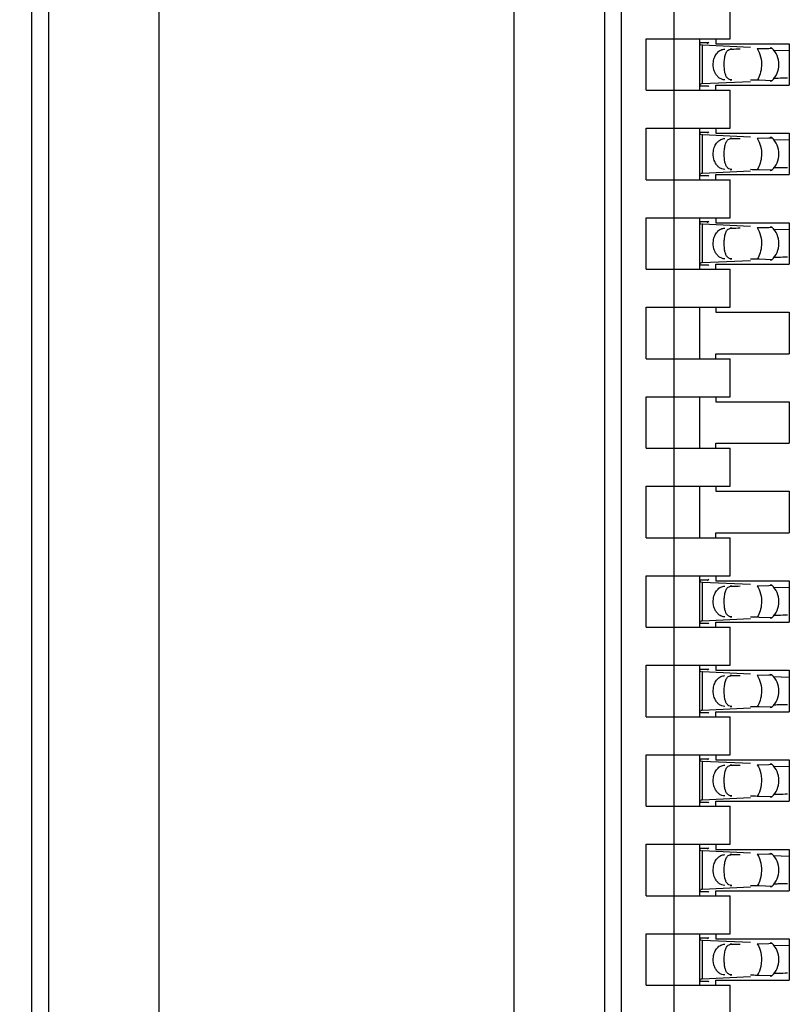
# Model space of a CAD drawing. Header units: inches. Extents: x 0 to 22, y 0 to 17.
# Tile 25 of 52: x 4.281 to 4.552, y 9.355 to 9.701. Entities that reach past the tile are written whole.
import ezdxf

# ---------------------------------------------------------------- set-up
doc = ezdxf.new("R2010")
doc.units = ezdxf.units.IN
doc.header["$LTSCALE"] = 1.21
doc.header["$MEASUREMENT"] = 0
doc.layers.get('0').update_dxf_attribs({"linetype": 'CONTINUOUS'})
doc.layers.add('DIMENSIONS', color=7, linetype='CONTINUOUS')
doc.styles.get("Standard").update_dxf_attribs({"font": 'txt', "width": 0.8})
doc.dimstyles.new('DIMSTYLE_1', dxfattribs={"dimtxt": 0.125, "dimasz": 0.18, "dimexe": 0.18, "dimexo": 0.0625, "dimgap": 0.09, "dimtad": 0, "dimtih": 1, "dimtoh": 1, "dimdec": 3, "dimzin": 4, "dimdsep": 46, "dimtxsty": 'STANDARD', "dimblk": '_FILLED', "dimblk1": '_FILLED', "dimblk2": '_FILLED', "dimcen": 0.09, "dimadec": 0, "dimazin": 0, "dimtp": 0.01, "dimtm": 0.01, "dimtfac": 1, "dimtdec": 3, "dimtofl": 0, "dimtmove": 0, "dimatfit": 3, "dimldrblk": '_FILLED', "dimfxl": 1, "dimtolj": 1, "dimtzin": 4, "dimarcsym": 0})

# ---------------------------------------------------------------- blocks, each defined once
blk = doc.blocks.new('*D4')
at = {"layer": 'DIMENSIONS', "color": 2, "linetype": 'CONTINUOUS'}
blk.add_line((4.453634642, 7.0576741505), (3.554734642, 7.0576741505), dxfattribs=at)
at = {"layer": 'DIMENSIONS', "color": 2, "linetype": 'CONTINUOUS', "insert": (3.492234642, 7.1201741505), "char_height": 0.125, "width": 1.525, "attachment_point": 3, "line_spacing_factor": 0.9}
blk.add_mtext('-4.822{\\Ftxt.shx;\\W1.000000;\\H0.125000; }[122.48]', dxfattribs=at)
blk = doc.blocks.new('_FILLED')
at = {"color": 0, "linetype": 'BYBLOCK'}
blk.add_solid([(0, 0), (-1, 0.1736111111), (-1, -0.1736111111)], dxfattribs=at)
blk = doc.blocks.new('*D5')
at = {"layer": 'DIMENSIONS', "color": 2, "linetype": 'CONTINUOUS'}
for p, q in [((4.0577810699, 6.9362306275), (3.9375, 6.75)), ((4.441734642, 6.9362306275), (4.0577810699, 6.9362306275)), ((3.9375, 6.75), (3.554734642, 6.75))]:
    blk.add_line(p, q, dxfattribs=at)
at = {"layer": 'DIMENSIONS', "color": 2, "linetype": 'CONTINUOUS', "insert": (3.492234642, 6.8125), "char_height": 0.125, "width": 1.525, "attachment_point": 3, "line_spacing_factor": 0.9}
blk.add_mtext('-4.943{\\Ftxt.shx;\\W1.000000;\\H0.125000; }[125.56]', dxfattribs=at)

msp = doc.modelspace()

# ---------------------------------------------------------------- linework, layer by layer
at = {"color": 7, "linetype": 'CONTINUOUS'}
for p, q in [((4.3300220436, 7.8665553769), (4.3300220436, 11.070792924)), ((4.4550220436, 7.8665953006), (4.4550220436, 11.0707530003)), ((4.2911810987, 8.1738788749), (4.2911810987, 11.0085245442)), ((4.4869732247, 8.1738788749), (4.4869732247, 11.0085245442)), ((4.2852755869, 8.2919891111), (4.2852755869, 10.890414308)), ((4.4928787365, 8.2919891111), (4.4928787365, 10.8293906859)), ((4.5113826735, 8.3562762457), (4.5113826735, 10.8261271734)), ((4.5310677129, 9.6947450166), (4.5310677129, 9.7081308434)), ((4.5015401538, 9.6766347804), (4.5015401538, 9.6947450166)), ((4.5015401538, 9.6947450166), (4.5310677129, 9.6947450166)), ((4.5204377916, 9.6766347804), (4.5204377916, 9.6947450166)), ((4.5261070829, 9.6947450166), (4.5261070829, 9.6929733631)), ((4.523383, 9.6932516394), (4.5204377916, 9.6932516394)), ((4.5204377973, 9.6932430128), (4.5204387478, 9.6933138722)), ((4.5204526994, 9.6930059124), (4.5204377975, 9.6932417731)), ((4.5214046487, 9.6924307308), (4.5209895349, 9.692453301)), ((4.5382877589, 9.6916481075), (4.521404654, 9.6924325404)), ((4.5231670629, 9.6929987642), (4.523383, 9.6932516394)), ((4.5261070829, 9.6929733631), (4.5519338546, 9.6929733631)), ((4.540623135, 9.6912548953), (4.5447165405, 9.6913469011)), ((4.5447165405, 9.6913469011), (4.545776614, 9.6914151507)), ((4.5457883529, 9.6914262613), (4.5451576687, 9.6914794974)), ((4.551923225, 9.6905033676), (4.5462588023, 9.6906437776)), ((4.5519338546, 9.6929733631), (4.5519338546, 9.678406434)), ((4.5413699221, 9.6801124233), (4.540623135, 9.6801249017)), ((4.5457883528, 9.6799535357), (4.5413699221, 9.6801124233)), ((4.5015401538, 9.6766347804), (4.5310677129, 9.6766347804)), ((4.5204377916, 9.6781281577), (4.523383, 9.6781281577)), ((4.5204377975, 9.6781380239), (4.5206828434, 9.6788460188)), ((4.5204387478, 9.6780659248), (4.5204377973, 9.6781367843)), ((4.5208249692, 9.6789152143), (4.521182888, 9.6789377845)), ((4.521404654, 9.6789472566), (4.538287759, 9.6797316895)), ((4.5261070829, 9.6766347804), (4.5261070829, 9.678406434)), ((4.5261070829, 9.678406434), (4.5519338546, 9.678406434)), ((4.5310677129, 9.6632489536), (4.5310677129, 9.6766347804)), ((4.5451576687, 9.6799002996), (4.5457883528, 9.6799535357)), ((4.5015401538, 9.6451387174), (4.5015401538, 9.6632489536)), ((4.5015401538, 9.6632489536), (4.5310677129, 9.6632489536)), ((4.5204377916, 9.6451387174), (4.5204377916, 9.6632489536)), ((4.5261070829, 9.6632489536), (4.5261070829, 9.6614773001)), ((4.523383, 9.6617555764), (4.5204377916, 9.6617555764)), ((4.5204377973, 9.6617469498), (4.5204387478, 9.6618178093)), ((4.5204526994, 9.6615098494), (4.5204377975, 9.6617457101)), ((4.5214046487, 9.6609346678), (4.5209895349, 9.660957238)), ((4.5382877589, 9.6601520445), (4.521404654, 9.6609364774)), ((4.5231670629, 9.6615027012), (4.523383, 9.6617555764)), ((4.5261070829, 9.6614773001), (4.5519338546, 9.6614773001)), ((4.540623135, 9.6597588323), (4.5447165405, 9.6598508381)), ((4.5447165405, 9.6598508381), (4.545776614, 9.6599190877)), ((4.5457883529, 9.6599301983), (4.5451576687, 9.6599834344)), ((4.5519338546, 9.6614773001), (4.5519338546, 9.646910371)), ((4.551923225, 9.6590073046), (4.5462588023, 9.6591477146)), ((4.5204377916, 9.6466320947), (4.523383, 9.6466320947)), ((4.5204377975, 9.6466419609), (4.5206828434, 9.6473499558)), ((4.5204387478, 9.6465698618), (4.5204377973, 9.6466407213)), ((4.5208249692, 9.6474191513), (4.521182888, 9.6474417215)), ((4.521404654, 9.6474511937), (4.538287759, 9.6482356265)), ((4.5261070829, 9.6451387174), (4.5261070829, 9.646910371)), ((4.5261070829, 9.646910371), (4.5519338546, 9.646910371)), ((4.5413699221, 9.6486163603), (4.540623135, 9.6486288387)), ((4.5457883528, 9.6484574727), (4.5413699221, 9.6486163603)), ((4.5451576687, 9.6484042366), (4.5457883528, 9.6484574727)), ((4.5015401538, 9.6451387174), (4.5310677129, 9.6451387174)), ((4.5310677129, 9.6317528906), (4.5310677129, 9.6451387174)), ((4.5015401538, 9.6136426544), (4.5015401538, 9.6317528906)), ((4.5015401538, 9.6317528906), (4.5310677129, 9.6317528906)), ((4.5204377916, 9.6136426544), (4.5204377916, 9.6317528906)), ((4.5261070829, 9.6317528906), (4.5261070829, 9.6299812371)), ((4.523383, 9.6302595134), (4.5204377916, 9.6302595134)), ((4.5204377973, 9.6302508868), (4.5204387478, 9.6303217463)), ((4.5204526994, 9.6300137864), (4.5204377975, 9.6302496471)), ((4.5214046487, 9.6294386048), (4.5209895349, 9.629461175)), ((4.5382877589, 9.6286559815), (4.521404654, 9.6294404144)), ((4.5231670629, 9.6300066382), (4.523383, 9.6302595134)), ((4.5261070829, 9.6299812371), (4.5519338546, 9.6299812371)), ((4.540623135, 9.6282627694), (4.5447165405, 9.6283547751)), ((4.5447165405, 9.6283547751), (4.545776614, 9.6284230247)), ((4.5457883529, 9.6284341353), (4.5451576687, 9.6284873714)), ((4.5519338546, 9.6299812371), (4.5519338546, 9.615414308)), ((4.551923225, 9.6275112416), (4.5462588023, 9.6276516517)), ((4.5204377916, 9.6151360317), (4.523383, 9.6151360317)), ((4.5204377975, 9.6151458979), (4.5206828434, 9.6158538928)), ((4.5204387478, 9.6150737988), (4.5204377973, 9.6151446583)), ((4.5208249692, 9.6159230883), (4.521182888, 9.6159456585)), ((4.521404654, 9.6159551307), (4.538287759, 9.6167395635)), ((4.5261070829, 9.6136426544), (4.5261070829, 9.615414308)), ((4.5261070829, 9.615414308), (4.5519338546, 9.615414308)), ((4.5413699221, 9.6171202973), (4.540623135, 9.6171327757)), ((4.5457883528, 9.6169614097), (4.5413699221, 9.6171202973)), ((4.5451576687, 9.6169081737), (4.5457883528, 9.6169614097)), ((4.5015401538, 9.6136426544), (4.5310677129, 9.6136426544)), ((4.5310677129, 9.6002568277), (4.5310677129, 9.6136426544)), ((4.5015401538, 9.5821465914), (4.5015401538, 9.6002568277)), ((4.5015401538, 9.6002568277), (4.5310677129, 9.6002568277)), ((4.5204377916, 9.5821465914), (4.5204377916, 9.6002568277)), ((4.5261070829, 9.6002568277), (4.5261070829, 9.5984851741)), ((4.5261070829, 9.5984851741), (4.5519338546, 9.5984851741)), ((4.5519338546, 9.5984851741), (4.5519338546, 9.583918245)), ((4.5261070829, 9.5821465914), (4.5261070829, 9.583918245)), ((4.5261070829, 9.583918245), (4.5519338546, 9.583918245)), ((4.5015401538, 9.5821465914), (4.5310677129, 9.5821465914)), ((4.5310677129, 9.5687607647), (4.5310677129, 9.5821465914)), ((4.5015401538, 9.5506505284), (4.5015401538, 9.5687607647)), ((4.5015401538, 9.5687607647), (4.5310677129, 9.5687607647)), ((4.5204377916, 9.5506505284), (4.5204377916, 9.5687607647)), ((4.5261070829, 9.5687607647), (4.5261070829, 9.5669891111)), ((4.5261070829, 9.5669891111), (4.5519338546, 9.5669891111)), ((4.5519338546, 9.5669891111), (4.5519338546, 9.552422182)), ((4.5261070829, 9.5506505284), (4.5261070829, 9.552422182)), ((4.5261070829, 9.552422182), (4.5519338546, 9.552422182)), ((4.5015401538, 9.5506505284), (4.5310677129, 9.5506505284)), ((4.5310677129, 9.5372647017), (4.5310677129, 9.5506505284)), ((4.5015401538, 9.5191544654), (4.5015401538, 9.5372647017)), ((4.5015401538, 9.5372647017), (4.5310677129, 9.5372647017)), ((4.5204377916, 9.5191544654), (4.5204377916, 9.5372647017)), ((4.5261070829, 9.5372647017), (4.5261070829, 9.5354930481)), ((4.5261070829, 9.5354930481), (4.5519338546, 9.5354930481)), ((4.5519338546, 9.5354930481), (4.5519338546, 9.520926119)), ((4.5261070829, 9.5191544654), (4.5261070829, 9.520926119)), ((4.5261070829, 9.520926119), (4.5519338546, 9.520926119)), ((4.5015401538, 9.5191544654), (4.5310677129, 9.5191544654)), ((4.5310677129, 9.5057686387), (4.5310677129, 9.5191544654)), ((4.5015401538, 9.4876584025), (4.5015401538, 9.5057686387)), ((4.5015401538, 9.5057686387), (4.5310677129, 9.5057686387)), ((4.5204377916, 9.4876584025), (4.5204377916, 9.5057686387)), ((4.523383, 9.5042752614), (4.5204377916, 9.5042752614)), ((4.5204377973, 9.5042666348), (4.5204387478, 9.5043374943)), ((4.5204526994, 9.5040295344), (4.5204377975, 9.5042653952)), ((4.5214046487, 9.5034543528), (4.5209895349, 9.503476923)), ((4.5382877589, 9.5026717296), (4.521404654, 9.5034561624)), ((4.5231670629, 9.5040223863), (4.523383, 9.5042752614)), ((4.5261070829, 9.5057686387), (4.5261070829, 9.5039969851)), ((4.5261070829, 9.5039969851), (4.5519338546, 9.5039969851)), ((4.5519338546, 9.5039969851), (4.5519338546, 9.489430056)), ((4.540623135, 9.5022785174), (4.5447165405, 9.5023705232)), ((4.5447165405, 9.5023705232), (4.545776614, 9.5024387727)), ((4.5457883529, 9.5024498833), (4.5451576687, 9.5025031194)), ((4.551923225, 9.5015269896), (4.5462588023, 9.5016673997)), ((4.5204377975, 9.489161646), (4.5206828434, 9.4898696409)), ((4.5208249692, 9.4899388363), (4.521182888, 9.4899614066)), ((4.521404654, 9.4899708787), (4.538287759, 9.4907553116)), ((4.5413699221, 9.4911360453), (4.540623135, 9.4911485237)), ((4.5457883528, 9.4909771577), (4.5413699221, 9.4911360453)), ((4.5451576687, 9.4909239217), (4.5457883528, 9.4909771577)), ((4.5015401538, 9.4876584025), (4.5310677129, 9.4876584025)), ((4.5204377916, 9.4891517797), (4.523383, 9.4891517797)), ((4.5204387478, 9.4890895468), (4.5204377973, 9.4891604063)), ((4.5261070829, 9.489430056), (4.5519338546, 9.489430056)), ((4.5261070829, 9.4876584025), (4.5261070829, 9.489430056)), ((4.5310677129, 9.4742725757), (4.5310677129, 9.4876584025)), ((4.5015401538, 9.4742725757), (4.5310677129, 9.4742725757)), ((4.5015401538, 9.4561623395), (4.5015401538, 9.4742725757)), ((4.5204377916, 9.4561623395), (4.5204377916, 9.4742725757)), ((4.523383, 9.4727791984), (4.5204377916, 9.4727791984)), ((4.5204377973, 9.4727705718), (4.5204387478, 9.4728414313)), ((4.5204526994, 9.4725334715), (4.5204377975, 9.4727693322)), ((4.5231670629, 9.4725263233), (4.523383, 9.4727791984)), ((4.5261070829, 9.4742725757), (4.5261070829, 9.4725009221)), ((4.5261070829, 9.4725009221), (4.5519338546, 9.4725009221)), ((4.5519338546, 9.4725009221), (4.5519338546, 9.457933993)), ((4.5214046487, 9.4719582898), (4.5209895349, 9.47198086)), ((4.538287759, 9.4711756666), (4.521404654, 9.4719600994)), ((4.540623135, 9.4707824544), (4.5447165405, 9.4708744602)), ((4.5447165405, 9.4708744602), (4.545776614, 9.4709427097)), ((4.5457883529, 9.4709538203), (4.5451576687, 9.4710070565)), ((4.551923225, 9.4700309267), (4.5462588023, 9.4701713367)), ((4.5204377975, 9.457665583), (4.5206828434, 9.4583735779)), ((4.5208249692, 9.4584427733), (4.521182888, 9.4584653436)), ((4.521404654, 9.4584748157), (4.538287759, 9.4592592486)), ((4.5413699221, 9.4596399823), (4.540623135, 9.4596524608)), ((4.5457883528, 9.4594810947), (4.5413699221, 9.4596399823)), ((4.5451576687, 9.4594278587), (4.5457883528, 9.4594810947)), ((4.5015401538, 9.4561623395), (4.5310677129, 9.4561623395)), ((4.5204377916, 9.4576557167), (4.523383, 9.4576557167)), ((4.5204387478, 9.4575934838), (4.5204377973, 9.4576643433)), ((4.5261070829, 9.457933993), (4.5519338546, 9.457933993)), ((4.5261070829, 9.4561623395), (4.5261070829, 9.457933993)), ((4.5310677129, 9.4427765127), (4.5310677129, 9.4561623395)), ((4.5015401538, 9.4427765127), (4.5310677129, 9.4427765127)), ((4.5015401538, 9.4246662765), (4.5015401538, 9.4427765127)), ((4.5204377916, 9.4246662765), (4.5204377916, 9.4427765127)), ((4.523383, 9.4412831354), (4.5204377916, 9.4412831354)), ((4.5204377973, 9.4412745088), (4.5204387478, 9.4413453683)), ((4.5204526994, 9.4410374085), (4.5204377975, 9.4412732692)), ((4.5231670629, 9.4410302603), (4.523383, 9.4412831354)), ((4.5261070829, 9.4427765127), (4.5261070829, 9.4410048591)), ((4.5261070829, 9.4410048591), (4.5519338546, 9.4410048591)), ((4.5519338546, 9.4410048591), (4.5519338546, 9.42643793)), ((4.5214046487, 9.4404622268), (4.5209895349, 9.4404847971)), ((4.5382877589, 9.4396796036), (4.521404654, 9.4404640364)), ((4.540623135, 9.4392863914), (4.5447165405, 9.4393783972)), ((4.5447165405, 9.4393783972), (4.545776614, 9.4394466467)), ((4.5457883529, 9.4394577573), (4.5451576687, 9.4395109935)), ((4.551923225, 9.4385348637), (4.5462588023, 9.4386752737)), ((4.521404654, 9.4269787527), (4.5382877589, 9.4277631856)), ((4.5413699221, 9.4281439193), (4.540623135, 9.4281563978)), ((4.5457883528, 9.4279850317), (4.5413699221, 9.4281439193)), ((4.5451576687, 9.4279317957), (4.5457883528, 9.4279850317)), ((4.5015401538, 9.4246662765), (4.5310677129, 9.4246662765)), ((4.5204377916, 9.4261596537), (4.523383, 9.4261596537)), ((4.5204377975, 9.42616952), (4.5206828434, 9.4268775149)), ((4.5204387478, 9.4260974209), (4.5204377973, 9.4261682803)), ((4.5208249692, 9.4269467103), (4.521182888, 9.4269692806)), ((4.5261070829, 9.42643793), (4.5519338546, 9.42643793)), ((4.5261070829, 9.4246662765), (4.5261070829, 9.42643793)), ((4.5310677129, 9.4112804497), (4.5310677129, 9.4246662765)), ((4.5015401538, 9.4112804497), (4.5310677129, 9.4112804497)), ((4.5015401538, 9.3931702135), (4.5015401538, 9.4112804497)), ((4.5204377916, 9.3931702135), (4.5204377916, 9.4112804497)), ((4.523383, 9.4097870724), (4.5204377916, 9.4097870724)), ((4.5204377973, 9.4097784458), (4.5204387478, 9.4098493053)), ((4.5204526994, 9.4095413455), (4.5204377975, 9.4097772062)), ((4.5231670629, 9.4095341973), (4.523383, 9.4097870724)), ((4.5261070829, 9.4112804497), (4.5261070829, 9.4095087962)), ((4.5214046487, 9.4089661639), (4.5209895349, 9.4089887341)), ((4.5382877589, 9.4081835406), (4.521404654, 9.4089679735)), ((4.5261070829, 9.4095087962), (4.5519338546, 9.4095087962)), ((4.540623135, 9.4077903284), (4.5447165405, 9.4078823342)), ((4.5447165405, 9.4078823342), (4.545776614, 9.4079505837)), ((4.5457883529, 9.4079616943), (4.5451576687, 9.4080149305)), ((4.551923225, 9.4070388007), (4.5462588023, 9.4071792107)), ((4.5519338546, 9.4095087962), (4.5519338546, 9.394941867)), ((4.521404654, 9.3954826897), (4.5382877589, 9.3962671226)), ((4.5413699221, 9.3966478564), (4.540623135, 9.3966603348)), ((4.5457883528, 9.3964889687), (4.5413699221, 9.3966478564)), ((4.5451576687, 9.3964357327), (4.5457883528, 9.3964889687)), ((4.5015401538, 9.3931702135), (4.5310677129, 9.3931702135)), ((4.5204377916, 9.3946635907), (4.523383, 9.3946635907)), ((4.5204377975, 9.394673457), (4.5206828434, 9.3953814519)), ((4.5204387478, 9.3946013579), (4.5204377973, 9.3946722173)), ((4.5208249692, 9.3954506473), (4.521182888, 9.3954732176)), ((4.5261070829, 9.394941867), (4.5519338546, 9.394941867)), ((4.5261070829, 9.3931702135), (4.5261070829, 9.394941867)), ((4.5310677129, 9.3797843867), (4.5310677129, 9.3931702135)), ((4.5015401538, 9.3797843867), (4.5310677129, 9.3797843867)), ((4.5015401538, 9.3616741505), (4.5015401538, 9.3797843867)), ((4.5204377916, 9.3616741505), (4.5204377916, 9.3797843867)), ((4.5261070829, 9.3797843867), (4.5261070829, 9.3780127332)), ((4.523383, 9.3782910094), (4.5204377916, 9.3782910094)), ((4.5204377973, 9.3782823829), (4.5204387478, 9.3783532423)), ((4.5204526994, 9.3780452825), (4.5204377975, 9.3782811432)), ((4.5214046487, 9.3774701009), (4.5209895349, 9.3774926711)), ((4.5382877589, 9.3766874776), (4.521404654, 9.3774719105)), ((4.5231670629, 9.3780381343), (4.523383, 9.3782910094)), ((4.5261070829, 9.3780127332), (4.5519338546, 9.3780127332)), ((4.540623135, 9.3762942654), (4.5447165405, 9.3763862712)), ((4.5447165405, 9.3763862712), (4.545776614, 9.3764545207)), ((4.5457883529, 9.3764656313), (4.5451576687, 9.3765188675)), ((4.551923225, 9.3755427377), (4.5462588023, 9.3756831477)), ((4.5519338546, 9.3780127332), (4.5519338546, 9.363445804)), ((4.521404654, 9.3639866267), (4.5382877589, 9.3647710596)), ((4.5413699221, 9.3651517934), (4.540623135, 9.3651642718)), ((4.5457883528, 9.3649929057), (4.5413699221, 9.3651517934)), ((4.5451576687, 9.3649396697), (4.5457883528, 9.3649929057)), ((4.5015401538, 9.3616741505), (4.5310677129, 9.3616741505)), ((4.5204377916, 9.3631675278), (4.523383, 9.3631675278)), ((4.5204377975, 9.363177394), (4.5206828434, 9.3638853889)), ((4.5204387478, 9.3631052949), (4.5204377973, 9.3631761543)), ((4.5208249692, 9.3639545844), (4.521182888, 9.3639771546)), ((4.5261070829, 9.363445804), (4.5519338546, 9.363445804)), ((4.5261070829, 9.3616741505), (4.5261070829, 9.363445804)), ((4.5310677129, 9.3482883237), (4.5310677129, 9.3616741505))]:
    msp.add_line(p, q, dxfattribs=at)
at = {"color": 9, "linetype": 'CONTINUOUS'}
for p, q in [((4.521404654, 9.6789472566), (4.521404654, 9.6924325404)), ((4.5316474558, 9.6911032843), (4.5310677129, 9.6911032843)), ((4.5310677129, 9.6802765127), (4.5316474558, 9.6802765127)), ((4.521404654, 9.6474511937), (4.521404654, 9.6609364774)), ((4.5316474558, 9.6596072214), (4.5310677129, 9.6596072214)), ((4.5310677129, 9.6487804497), (4.5316474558, 9.6487804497)), ((4.521404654, 9.6159551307), (4.521404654, 9.6294404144)), ((4.5316474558, 9.6281111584), (4.5310677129, 9.6281111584)), ((4.5310677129, 9.6172843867), (4.5316474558, 9.6172843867)), ((4.521404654, 9.4899708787), (4.521404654, 9.5034561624)), ((4.5316474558, 9.5021269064), (4.5310677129, 9.5021269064)), ((4.5310677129, 9.4913001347), (4.5316474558, 9.4913001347)), ((4.521404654, 9.4584748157), (4.521404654, 9.4719600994)), ((4.5316474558, 9.4706308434), (4.5310677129, 9.4706308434)), ((4.5310677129, 9.4598040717), (4.5316474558, 9.4598040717)), ((4.521404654, 9.4269787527), (4.521404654, 9.4404640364)), ((4.5316474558, 9.4391347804), (4.5310677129, 9.4391347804)), ((4.5310677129, 9.4283080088), (4.5316474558, 9.4283080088)), ((4.521404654, 9.3954826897), (4.521404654, 9.4089679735)), ((4.5316474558, 9.4076387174), (4.5310677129, 9.4076387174)), ((4.5310677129, 9.3968119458), (4.5316474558, 9.3968119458)), ((4.521404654, 9.3639866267), (4.521404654, 9.3774719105)), ((4.5316474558, 9.3761426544), (4.5310677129, 9.3761426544)), ((4.5310677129, 9.3653158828), (4.5316474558, 9.3653158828))]:
    msp.add_line(p, q, dxfattribs=at)
at = {"color": 7, "linetype": 'CONTINUOUS'}
for centre, radius, start, end in [((4.5403944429, 9.6856898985), 0.0078740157, 313.2376953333, 46.7623047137), ((4.5541723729, 9.4430283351), 0.2378393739, 91.4738626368, 91.9067402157), ((4.5618518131, 9.1529410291), 0.5280282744, 91.1421004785, 91.497255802), ((4.5229607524, 9.6461697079), 0.0328162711, 92.7179069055, 93.1055942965), ((4.5403944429, 9.6541938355), 0.0078740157, 313.2376953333, 46.7623047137), ((4.5541723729, 9.4115322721), 0.2378393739, 91.4738626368, 91.9067402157), ((4.5618518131, 9.1214449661), 0.5280282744, 91.1421004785, 91.497255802), ((4.5229607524, 9.6146736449), 0.0328162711, 92.7179069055, 93.1055942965), ((4.5403944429, 9.6226977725), 0.0078740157, 313.2376953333, 46.7623047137), ((4.5541723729, 9.3800362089), 0.2378393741, 91.4738626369, 91.9067402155), ((4.5618518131, 9.0899489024), 0.5280282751, 91.1421004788, 91.4972558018), ((4.5229607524, 9.5831775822), 0.0328162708, 92.7179069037, 93.1055942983), ((4.5403944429, 9.4967135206), 0.0078740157, 313.2376953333, 46.7623047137), ((4.5229607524, 9.4571933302), 0.0328162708, 92.7179069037, 93.1055942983), ((4.5541723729, 9.2540519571), 0.2378393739, 91.4738626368, 91.9067402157), ((4.5618518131, 8.9639646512), 0.5280282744, 91.1421004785, 91.497255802), ((4.5403944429, 9.4652174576), 0.0078740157, 313.2376953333, 46.7623047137), ((4.5229607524, 9.4256972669), 0.0328162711, 92.7179069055, 93.1055942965), ((4.5541723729, 9.2225558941), 0.2378393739, 91.4738626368, 91.9067402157), ((4.5618518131, 8.9324685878), 0.5280282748, 91.1421004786, 91.4972558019), ((4.5403944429, 9.4337213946), 0.0078740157, 313.2376953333, 46.7623047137), ((4.5543366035, 9.1853848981), 0.2435166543, 91.47814761, 91.8818145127), ((4.5618518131, 8.9009725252), 0.5280282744, 91.1421004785, 91.497255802), ((4.5229607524, 9.3942012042), 0.0328162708, 92.7179069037, 93.1055942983), ((4.5403944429, 9.4022253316), 0.0078740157, 313.2376953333, 46.7623047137), ((4.5543366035, 9.1538888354), 0.2435166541, 91.4781476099, 91.881814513), ((4.5618518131, 8.8694764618), 0.5280282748, 91.1421004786, 91.4972558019), ((4.5229607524, 9.3627051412), 0.0328162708, 92.7179069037, 93.1055942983), ((4.5403944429, 9.3707292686), 0.0078740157, 313.2376953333, 46.7623047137), ((4.5543366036, 9.1223927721), 0.2435166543, 91.4781476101, 91.8818145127), ((4.5618518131, 8.8379803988), 0.5280282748, 91.1421004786, 91.4972558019), ((4.5229607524, 9.3312090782), 0.0328162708, 92.7179069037, 93.1055942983)]:
    msp.add_arc(centre, radius, start, end, dxfattribs=at)
for centre, major_axis, ratio, start_param, end_param in [((4.5222451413, 9.7042728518), (0, 0.0118110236), 0.2679491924, -2.7738167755, -2.7145116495), ((4.2039877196, 9.6856898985), (0.4711895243, 0.0078735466), 0.0001824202, -0.8018391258, -0.7929241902), ((4.2039877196, 9.6856898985), (0.4711895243, -0.0078735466), 0.0001824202, 0.7749796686, 0.7820906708), ((4.5222451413, 9.6671069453), (-0, 0.0118110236), 0.2679491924, -0.4270814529, -0.3677758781), ((4.5222451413, 9.6727767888), (0, 0.0118110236), 0.2679491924, -2.7738167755, -2.7145116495), ((4.2039877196, 9.6541938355), (0.4711895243, 0.0078735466), 0.0001824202, -0.8018391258, -0.7929241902), ((4.5222451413, 9.6356108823), (0, 0.0118110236), 0.2679491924, -0.4270814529, -0.3677758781), ((4.2039877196, 9.6541938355), (0.4711895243, -0.0078735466), 0.0001824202, 0.7749796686, 0.7820906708), ((4.5222451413, 9.6412807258), (0, 0.0118110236), 0.2679491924, -2.7738167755, -2.7145116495), ((4.2039877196, 9.6226977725), (0.4711895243, 0.0078735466), 0.0001824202, -0.8018391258, -0.7929241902), ((4.5222451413, 9.6041148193), (-0, 0.0118110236), 0.2679491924, -0.4270814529, -0.3677758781), ((4.2039877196, 9.6226977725), (0.4711895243, -0.0078735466), 0.0001824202, 0.7749796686, 0.7820906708), ((4.5222451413, 9.5152964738), (-0, 0.0118110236), 0.2679491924, -2.7738167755, -2.7145116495), ((4.2039877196, 9.4967135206), (0.4711895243, 0.0078735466), 0.0001824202, -0.8018391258, -0.7929241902), ((4.2039877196, 9.4967135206), (0.4711895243, -0.0078735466), 0.0001824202, 0.7749796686, 0.7820906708), ((4.5222451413, 9.4781305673), (-0, 0.0118110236), 0.2679491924, -0.4270814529, -0.3677758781), ((4.5222451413, 9.4838004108), (-0, 0.0118110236), 0.2679491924, -2.7738167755, -2.7145116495), ((4.2039877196, 9.4652174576), (0.4711895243, 0.0078735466), 0.0001824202, -0.8018391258, -0.7929241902), ((4.2039877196, 9.4652174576), (0.4711895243, -0.0078735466), 0.0001824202, 0.7749796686, 0.7820906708), ((4.5222451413, 9.4466345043), (-0, 0.0118110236), 0.2679491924, -0.4270814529, -0.3677758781), ((4.5222451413, 9.4523043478), (0, 0.0118110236), 0.2679491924, -2.7738167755, -2.7145116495), ((4.2039877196, 9.4337213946), (0.4711895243, 0.0078735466), 0.0001824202, -0.8018391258, -0.7929241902), ((4.2039877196, 9.4337213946), (0.4711895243, -0.0078735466), 0.0001824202, 0.7749796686, 0.7820906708), ((4.5222451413, 9.4151384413), (-0, 0.0118110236), 0.2679491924, -0.4270814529, -0.3677758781), ((4.5222451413, 9.4208082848), (-0, 0.0118110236), 0.2679491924, -2.7738167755, -2.7145116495), ((4.2039877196, 9.4022253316), (0.4711895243, 0.0078735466), 0.0001824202, -0.8018391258, -0.7929241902), ((4.2039877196, 9.4022253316), (0.4711895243, -0.0078735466), 0.0001824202, 0.7749796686, 0.7820906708), ((4.5222451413, 9.3836423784), (-0, 0.0118110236), 0.2679491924, -0.4270814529, -0.3677758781), ((4.5222451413, 9.3893122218), (-0, 0.0118110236), 0.2679491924, -2.7738167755, -2.7145116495), ((4.2039877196, 9.3707292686), (0.4711895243, 0.0078735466), 0.0001824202, -0.8018391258, -0.7929241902), ((4.2039877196, 9.3707292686), (0.4711895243, -0.0078735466), 0.0001824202, 0.7749796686, 0.7820906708), ((4.5222451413, 9.3521463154), (0, 0.0118110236), 0.2679491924, -0.4270814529, -0.3677758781)]:
    msp.add_ellipse(centre, major_axis=major_axis, ratio=ratio, start_param=start_param, end_param=end_param, dxfattribs=at)
for points, knots in [([(4.520824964, 9.6924627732), (4.5207748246, 9.6924783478), (4.5206781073, 9.6925250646), (4.52051679, 9.6926974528), (4.5204696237, 9.6928805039), (4.5204526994, 9.6930059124)], [0, 0, 0, 0, 0.2267990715, 0.4533532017, 1, 1, 1, 1]), ([(4.5252122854, 9.6866220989), (4.5252918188, 9.687223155), (4.5255965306, 9.688371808), (4.526486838, 9.6898338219), (4.5277237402, 9.6908372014), (4.5287209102, 9.6910953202), (4.5291974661, 9.6911032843)], [0, 0, 0, 0, 0.28045492, 0.5418465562, 0.779528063, 1, 1, 1, 1]), ([(4.5290394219, 9.6867018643), (4.5290742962, 9.6872893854), (4.5291663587, 9.6881321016), (4.5294245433, 9.6891737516), (4.5296715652, 9.6898183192), (4.5299972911, 9.6903576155), (4.5304319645, 9.6907784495), (4.5309982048, 9.6910454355), (4.5314235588, 9.6910995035), (4.5316474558, 9.6911032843)], [0, 0, 0, 0, 0.3111597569, 0.4460927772, 0.566488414, 0.6748242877, 0.776716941, 0.8816123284, 1, 1, 1, 1]), ([(4.5256913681, 9.6830031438), (4.5255722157, 9.6832784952), (4.5251690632, 9.6844377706), (4.5250909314, 9.6857049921), (4.5252122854, 9.6866220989)], [0, 0, 0, 0, 0.2448939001, 1, 1, 1, 1]), ([(4.5292275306, 9.6830754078), (4.5291198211, 9.6836499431), (4.5289981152, 9.6848604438), (4.5290022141, 9.6860750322), (4.5290394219, 9.6867018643)], [0, 0, 0, 0, 0.4821064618, 1, 1, 1, 1]), ([(4.5291974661, 9.6802765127), (4.5288410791, 9.6802824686), (4.5281081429, 9.6804246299), (4.5271135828, 9.6809975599), (4.5262739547, 9.6818788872), (4.5258618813, 9.682609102), (4.5256913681, 9.6830031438)], [0, 0, 0, 0, 0.2285254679, 0.4679518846, 0.7247253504, 1, 1, 1, 1]), ([(4.5316474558, 9.6802765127), (4.5313147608, 9.6802821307), (4.5308188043, 9.6803764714), (4.5302878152, 9.6807308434), (4.5299745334, 9.6810694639), (4.5297211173, 9.681479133), (4.5294346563, 9.682141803), (4.5292995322, 9.6826913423), (4.5292275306, 9.6830754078)], [0, 0, 0, 0, 0.246021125, 0.3565709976, 0.4674902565, 0.584442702, 0.7110848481, 1, 1, 1, 1]), ([(4.520824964, 9.6609667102), (4.5207748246, 9.6609822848), (4.5206781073, 9.6610290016), (4.52051679, 9.6612013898), (4.5204696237, 9.6613844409), (4.5204526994, 9.6615098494)], [0, 0, 0, 0, 0.2267990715, 0.4533532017, 1, 1, 1, 1]), ([(4.5252122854, 9.6551260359), (4.5252918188, 9.655727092), (4.5255965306, 9.656875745), (4.526486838, 9.658337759), (4.5277237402, 9.6593411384), (4.5287209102, 9.6595992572), (4.5291974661, 9.6596072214)], [0, 0, 0, 0, 0.28045492, 0.5418465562, 0.779528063, 1, 1, 1, 1]), ([(4.5290394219, 9.6552058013), (4.5290742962, 9.6557933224), (4.5291663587, 9.6566360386), (4.5294245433, 9.6576776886), (4.5296715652, 9.6583222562), (4.5299972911, 9.6588615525), (4.5304319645, 9.6592823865), (4.5309982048, 9.6595493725), (4.5314235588, 9.6596034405), (4.5316474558, 9.6596072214)], [0, 0, 0, 0, 0.3111597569, 0.4460927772, 0.566488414, 0.6748242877, 0.776716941, 0.8816123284, 1, 1, 1, 1]), ([(4.5256913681, 9.6515070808), (4.5255722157, 9.6517824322), (4.5251690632, 9.6529417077), (4.5250909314, 9.6542089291), (4.5252122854, 9.6551260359)], [0, 0, 0, 0, 0.2448939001, 1, 1, 1, 1]), ([(4.5292275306, 9.6515793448), (4.5291198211, 9.6521538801), (4.5289981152, 9.6533643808), (4.5290022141, 9.6545789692), (4.5290394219, 9.6552058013)], [0, 0, 0, 0, 0.4821064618, 1, 1, 1, 1]), ([(4.5291974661, 9.6487804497), (4.5288410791, 9.6487864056), (4.5281081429, 9.6489285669), (4.5271135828, 9.6495014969), (4.5262739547, 9.6503828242), (4.5258618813, 9.651113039), (4.5256913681, 9.6515070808)], [0, 0, 0, 0, 0.2285254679, 0.4679518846, 0.7247253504, 1, 1, 1, 1]), ([(4.5316474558, 9.6487804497), (4.5313147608, 9.6487860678), (4.5308188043, 9.6488804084), (4.5302878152, 9.6492347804), (4.5299745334, 9.649573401), (4.5297211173, 9.64998307), (4.5294346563, 9.65064574), (4.5292995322, 9.6511952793), (4.5292275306, 9.6515793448)], [0, 0, 0, 0, 0.246021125, 0.3565709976, 0.4674902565, 0.584442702, 0.7110848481, 1, 1, 1, 1]), ([(4.520824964, 9.6294706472), (4.5207748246, 9.6294862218), (4.5206781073, 9.6295329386), (4.52051679, 9.6297053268), (4.5204696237, 9.6298883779), (4.5204526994, 9.6300137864)], [0, 0, 0, 0, 0.2267990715, 0.4533532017, 1, 1, 1, 1]), ([(4.5252122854, 9.6236299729), (4.5252918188, 9.624231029), (4.5255965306, 9.625379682), (4.526486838, 9.626841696), (4.5277237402, 9.6278450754), (4.5287209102, 9.6281031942), (4.5291974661, 9.6281111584)], [0, 0, 0, 0, 0.28045492, 0.5418465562, 0.779528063, 1, 1, 1, 1]), ([(4.5290394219, 9.6237097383), (4.5290742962, 9.6242972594), (4.5291663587, 9.6251399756), (4.5294245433, 9.6261816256), (4.5296715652, 9.6268261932), (4.5299972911, 9.6273654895), (4.5304319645, 9.6277863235), (4.5309982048, 9.6280533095), (4.5314235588, 9.6281073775), (4.5316474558, 9.6281111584)], [0, 0, 0, 0, 0.3111597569, 0.4460927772, 0.566488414, 0.6748242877, 0.776716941, 0.8816123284, 1, 1, 1, 1]), ([(4.5256913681, 9.6200110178), (4.5255722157, 9.6202863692), (4.5251690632, 9.6214456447), (4.5250909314, 9.6227128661), (4.5252122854, 9.6236299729)], [0, 0, 0, 0, 0.2448939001, 1, 1, 1, 1]), ([(4.5292275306, 9.6200832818), (4.5291198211, 9.6206578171), (4.5289981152, 9.6218683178), (4.5290022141, 9.6230829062), (4.5290394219, 9.6237097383)], [0, 0, 0, 0, 0.4821064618, 1, 1, 1, 1]), ([(4.5291974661, 9.6172843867), (4.5288410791, 9.6172903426), (4.5281081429, 9.6174325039), (4.5271135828, 9.6180054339), (4.5262739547, 9.6188867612), (4.5258618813, 9.619616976), (4.5256913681, 9.6200110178)], [0, 0, 0, 0, 0.2285254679, 0.4679518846, 0.7247253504, 1, 1, 1, 1]), ([(4.5316474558, 9.6172843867), (4.5313147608, 9.6172900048), (4.5308188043, 9.6173843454), (4.5302878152, 9.6177387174), (4.5299745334, 9.618077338), (4.5297211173, 9.618487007), (4.5294346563, 9.619149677), (4.5292995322, 9.6196992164), (4.5292275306, 9.6200832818)], [0, 0, 0, 0, 0.246021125, 0.3565709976, 0.4674902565, 0.584442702, 0.7110848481, 1, 1, 1, 1]), ([(4.520824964, 9.5034863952), (4.5207748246, 9.5035019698), (4.5206781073, 9.5035486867), (4.52051679, 9.5037210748), (4.5204696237, 9.5039041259), (4.5204526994, 9.5040295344)], [0, 0, 0, 0, 0.2267990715, 0.4533532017, 1, 1, 1, 1]), ([(4.5252122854, 9.4976457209), (4.5252918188, 9.4982467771), (4.5255965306, 9.4993954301), (4.526486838, 9.500857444), (4.5277237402, 9.5018608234), (4.5287209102, 9.5021189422), (4.5291974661, 9.5021269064)], [0, 0, 0, 0, 0.28045492, 0.5418465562, 0.779528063, 1, 1, 1, 1]), ([(4.5290394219, 9.4977254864), (4.5290742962, 9.4983130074), (4.5291663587, 9.4991557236), (4.5294245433, 9.5001973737), (4.5296715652, 9.5008419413), (4.5299972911, 9.5013812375), (4.5304319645, 9.5018020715), (4.5309982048, 9.5020690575), (4.5314235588, 9.5021231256), (4.5316474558, 9.5021269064)], [0, 0, 0, 0, 0.3111597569, 0.4460927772, 0.566488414, 0.6748242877, 0.776716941, 0.8816123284, 1, 1, 1, 1]), ([(4.5256913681, 9.4940267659), (4.5255722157, 9.4943021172), (4.5251690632, 9.4954613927), (4.5250909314, 9.4967286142), (4.5252122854, 9.4976457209)], [0, 0, 0, 0, 0.2448939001, 1, 1, 1, 1]), ([(4.5292275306, 9.4940990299), (4.5291198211, 9.4946735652), (4.5289981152, 9.4958840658), (4.5290022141, 9.4970986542), (4.5290394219, 9.4977254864)], [0, 0, 0, 0, 0.4821064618, 1, 1, 1, 1]), ([(4.5291974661, 9.4913001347), (4.5288410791, 9.4913060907), (4.5281081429, 9.491448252), (4.5271135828, 9.4920211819), (4.5262739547, 9.4929025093), (4.5258618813, 9.493632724), (4.5256913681, 9.4940267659)], [0, 0, 0, 0, 0.2285254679, 0.4679518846, 0.7247253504, 1, 1, 1, 1]), ([(4.5316474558, 9.4913001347), (4.5313147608, 9.4913057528), (4.5308188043, 9.4914000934), (4.5302878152, 9.4917544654), (4.5299745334, 9.492093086), (4.5297211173, 9.492502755), (4.5294346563, 9.493165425), (4.5292995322, 9.4937149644), (4.5292275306, 9.4940990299)], [0, 0, 0, 0, 0.246021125, 0.3565709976, 0.4674902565, 0.584442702, 0.7110848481, 1, 1, 1, 1]), ([(4.520824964, 9.4719903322), (4.5207748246, 9.4720059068), (4.5206781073, 9.4720526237), (4.52051679, 9.4722250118), (4.5204696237, 9.4724080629), (4.5204526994, 9.4725334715)], [0, 0, 0, 0, 0.2267990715, 0.4533532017, 1, 1, 1, 1]), ([(4.5252122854, 9.4661496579), (4.5252918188, 9.4667507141), (4.5255965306, 9.4678993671), (4.526486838, 9.469361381), (4.5277237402, 9.4703647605), (4.5287209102, 9.4706228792), (4.5291974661, 9.4706308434)], [0, 0, 0, 0, 0.28045492, 0.5418465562, 0.779528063, 1, 1, 1, 1]), ([(4.5290394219, 9.4662294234), (4.5290742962, 9.4668169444), (4.5291663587, 9.4676596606), (4.5294245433, 9.4687013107), (4.5296715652, 9.4693458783), (4.5299972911, 9.4698851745), (4.5304319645, 9.4703060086), (4.5309982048, 9.4705729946), (4.5314235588, 9.4706270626), (4.5316474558, 9.4706308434)], [0, 0, 0, 0, 0.3111597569, 0.4460927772, 0.566488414, 0.6748242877, 0.776716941, 0.8816123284, 1, 1, 1, 1]), ([(4.5256913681, 9.4625307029), (4.5255722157, 9.4628060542), (4.5251690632, 9.4639653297), (4.5250909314, 9.4652325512), (4.5252122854, 9.4661496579)], [0, 0, 0, 0, 0.2448939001, 1, 1, 1, 1]), ([(4.5292275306, 9.4626029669), (4.5291198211, 9.4631775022), (4.5289981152, 9.4643880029), (4.5290022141, 9.4656025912), (4.5290394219, 9.4662294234)], [0, 0, 0, 0, 0.4821064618, 1, 1, 1, 1]), ([(4.5291974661, 9.4598040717), (4.5288410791, 9.4598100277), (4.5281081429, 9.459952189), (4.5271135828, 9.4605251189), (4.5262739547, 9.4614064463), (4.5258618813, 9.462136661), (4.5256913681, 9.4625307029)], [0, 0, 0, 0, 0.2285254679, 0.4679518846, 0.7247253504, 1, 1, 1, 1]), ([(4.5316474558, 9.4598040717), (4.5313147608, 9.4598096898), (4.5308188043, 9.4599040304), (4.5302878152, 9.4602584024), (4.5299745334, 9.460597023), (4.5297211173, 9.461006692), (4.5294346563, 9.461669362), (4.5292995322, 9.4622189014), (4.5292275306, 9.4626029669)], [0, 0, 0, 0, 0.246021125, 0.3565709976, 0.4674902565, 0.584442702, 0.7110848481, 1, 1, 1, 1]), ([(4.520824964, 9.4404942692), (4.5207748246, 9.4405098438), (4.5206781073, 9.4405565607), (4.52051679, 9.4407289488), (4.5204696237, 9.4409119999), (4.5204526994, 9.4410374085)], [0, 0, 0, 0, 0.2267990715, 0.4533532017, 1, 1, 1, 1]), ([(4.5252122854, 9.4346535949), (4.5252918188, 9.4352546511), (4.5255965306, 9.4364033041), (4.526486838, 9.437865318), (4.5277237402, 9.4388686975), (4.5287209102, 9.4391268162), (4.5291974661, 9.4391347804)], [0, 0, 0, 0, 0.28045492, 0.5418465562, 0.779528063, 1, 1, 1, 1]), ([(4.5290394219, 9.4347333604), (4.5290742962, 9.4353208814), (4.5291663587, 9.4361635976), (4.5294245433, 9.4372052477), (4.5296715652, 9.4378498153), (4.5299972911, 9.4383891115), (4.5304319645, 9.4388099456), (4.5309982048, 9.4390769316), (4.5314235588, 9.4391309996), (4.5316474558, 9.4391347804)], [0, 0, 0, 0, 0.3111597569, 0.4460927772, 0.566488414, 0.6748242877, 0.776716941, 0.8816123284, 1, 1, 1, 1]), ([(4.5256913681, 9.4310346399), (4.5255722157, 9.4313099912), (4.5251690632, 9.4324692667), (4.5250909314, 9.4337364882), (4.5252122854, 9.4346535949)], [0, 0, 0, 0, 0.2448939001, 1, 1, 1, 1]), ([(4.5292275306, 9.4311069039), (4.5291198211, 9.4316814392), (4.5289981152, 9.4328919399), (4.5290022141, 9.4341065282), (4.5290394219, 9.4347333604)], [0, 0, 0, 0, 0.4821064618, 1, 1, 1, 1]), ([(4.5291974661, 9.4283080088), (4.5288410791, 9.4283139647), (4.5281081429, 9.428456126), (4.5271135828, 9.4290290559), (4.5262739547, 9.4299103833), (4.5258618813, 9.4306405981), (4.5256913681, 9.4310346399)], [0, 0, 0, 0, 0.2285254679, 0.4679518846, 0.7247253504, 1, 1, 1, 1]), ([(4.5316474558, 9.4283080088), (4.5313147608, 9.4283136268), (4.5308188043, 9.4284079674), (4.5302878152, 9.4287623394), (4.5299745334, 9.42910096), (4.5297211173, 9.429510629), (4.5294346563, 9.430173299), (4.5292995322, 9.4307228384), (4.5292275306, 9.4311069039)], [0, 0, 0, 0, 0.246021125, 0.3565709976, 0.4674902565, 0.584442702, 0.7110848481, 1, 1, 1, 1]), ([(4.520824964, 9.4089982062), (4.5207748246, 9.4090137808), (4.5206781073, 9.4090604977), (4.52051679, 9.4092328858), (4.5204696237, 9.409415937), (4.5204526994, 9.4095413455)], [0, 0, 0, 0, 0.2267990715, 0.4533532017, 1, 1, 1, 1]), ([(4.5252122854, 9.4031575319), (4.5252918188, 9.4037585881), (4.5255965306, 9.4049072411), (4.526486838, 9.406369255), (4.5277237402, 9.4073726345), (4.5287209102, 9.4076307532), (4.5291974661, 9.4076387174)], [0, 0, 0, 0, 0.28045492, 0.5418465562, 0.779528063, 1, 1, 1, 1]), ([(4.5290394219, 9.4032372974), (4.5290742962, 9.4038248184), (4.5291663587, 9.4046675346), (4.5294245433, 9.4057091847), (4.5296715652, 9.4063537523), (4.5299972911, 9.4068930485), (4.5304319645, 9.4073138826), (4.5309982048, 9.4075808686), (4.5314235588, 9.4076349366), (4.5316474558, 9.4076387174)], [0, 0, 0, 0, 0.3111597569, 0.4460927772, 0.566488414, 0.6748242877, 0.776716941, 0.8816123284, 1, 1, 1, 1]), ([(4.5256913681, 9.3995385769), (4.5255722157, 9.3998139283), (4.5251690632, 9.4009732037), (4.5250909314, 9.4022404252), (4.5252122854, 9.4031575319)], [0, 0, 0, 0, 0.2448939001, 1, 1, 1, 1]), ([(4.5292275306, 9.3996108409), (4.5291198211, 9.4001853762), (4.5289981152, 9.4013958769), (4.5290022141, 9.4026104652), (4.5290394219, 9.4032372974)], [0, 0, 0, 0, 0.4821064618, 1, 1, 1, 1]), ([(4.5291974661, 9.3968119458), (4.5288410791, 9.3968179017), (4.5281081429, 9.396960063), (4.5271135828, 9.397532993), (4.5262739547, 9.3984143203), (4.5258618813, 9.3991445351), (4.5256913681, 9.3995385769)], [0, 0, 0, 0, 0.2285254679, 0.4679518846, 0.7247253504, 1, 1, 1, 1]), ([(4.5316474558, 9.3968119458), (4.5313147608, 9.3968175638), (4.5308188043, 9.3969119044), (4.5302878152, 9.3972662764), (4.5299745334, 9.397604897), (4.5297211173, 9.398014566), (4.5294346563, 9.398677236), (4.5292995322, 9.3992267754), (4.5292275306, 9.3996108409)], [0, 0, 0, 0, 0.246021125, 0.3565709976, 0.4674902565, 0.584442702, 0.7110848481, 1, 1, 1, 1]), ([(4.520824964, 9.3775021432), (4.5207748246, 9.3775177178), (4.5206781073, 9.3775644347), (4.52051679, 9.3777368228), (4.5204696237, 9.377919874), (4.5204526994, 9.3780452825)], [0, 0, 0, 0, 0.2267990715, 0.4533532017, 1, 1, 1, 1]), ([(4.5252122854, 9.3716614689), (4.5252918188, 9.3722625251), (4.5255965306, 9.3734111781), (4.526486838, 9.374873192), (4.5277237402, 9.3758765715), (4.5287209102, 9.3761346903), (4.5291974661, 9.3761426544)], [0, 0, 0, 0, 0.28045492, 0.5418465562, 0.779528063, 1, 1, 1, 1]), ([(4.5290394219, 9.3717412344), (4.5290742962, 9.3723287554), (4.5291663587, 9.3731714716), (4.5294245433, 9.3742131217), (4.5296715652, 9.3748576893), (4.5299972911, 9.3753969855), (4.5304319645, 9.3758178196), (4.5309982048, 9.3760848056), (4.5314235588, 9.3761388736), (4.5316474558, 9.3761426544)], [0, 0, 0, 0, 0.3111597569, 0.4460927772, 0.566488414, 0.6748242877, 0.776716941, 0.8816123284, 1, 1, 1, 1]), ([(4.5256913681, 9.3680425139), (4.5255722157, 9.3683178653), (4.5251690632, 9.3694771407), (4.5250909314, 9.3707443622), (4.5252122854, 9.3716614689)], [0, 0, 0, 0, 0.2448939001, 1, 1, 1, 1]), ([(4.5292275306, 9.3681147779), (4.5291198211, 9.3686893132), (4.5289981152, 9.3698998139), (4.5290022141, 9.3711144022), (4.5290394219, 9.3717412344)], [0, 0, 0, 0, 0.4821064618, 1, 1, 1, 1]), ([(4.5291974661, 9.3653158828), (4.5288410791, 9.3653218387), (4.5281081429, 9.365464), (4.5271135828, 9.36603693), (4.5262739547, 9.3669182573), (4.5258618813, 9.3676484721), (4.5256913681, 9.3680425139)], [0, 0, 0, 0, 0.2285254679, 0.4679518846, 0.7247253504, 1, 1, 1, 1]), ([(4.5316474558, 9.3653158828), (4.5313147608, 9.3653215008), (4.5308188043, 9.3654158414), (4.5302878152, 9.3657702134), (4.5299745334, 9.366108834), (4.5297211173, 9.3665185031), (4.5294346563, 9.3671811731), (4.5292995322, 9.3677307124), (4.5292275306, 9.3681147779)], [0, 0, 0, 0, 0.246021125, 0.3565709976, 0.4674902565, 0.584442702, 0.7110848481, 1, 1, 1, 1])]:
    msp.add_open_spline(points, degree=3, knots=knots, dxfattribs=at)
at = {"color": 9, "linetype": 'CONTINUOUS'}
for points, knots in [([(4.540623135, 9.6912548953), (4.5411842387, 9.6903953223), (4.541987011, 9.6883550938), (4.5421698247, 9.6861892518), (4.542112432, 9.6850725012)], [0, 0, 0, 0, 0.4786163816, 1, 1, 1, 1]), ([(4.542112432, 9.6850725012), (4.5420659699, 9.6841684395), (4.5417830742, 9.6824379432), (4.5410776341, 9.6808211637), (4.540623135, 9.6801249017)], [0, 0, 0, 0, 0.5212411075, 1, 1, 1, 1]), ([(4.540623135, 9.6597588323), (4.5411842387, 9.6588992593), (4.541987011, 9.6568590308), (4.5421698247, 9.6546931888), (4.542112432, 9.6535764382)], [0, 0, 0, 0, 0.4786163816, 1, 1, 1, 1]), ([(4.542112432, 9.6535764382), (4.5420659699, 9.6526723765), (4.5417830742, 9.6509418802), (4.5410776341, 9.6493251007), (4.540623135, 9.6486288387)], [0, 0, 0, 0, 0.5212411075, 1, 1, 1, 1]), ([(4.540623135, 9.6282627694), (4.5411842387, 9.6274031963), (4.541987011, 9.6253629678), (4.5421698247, 9.6231971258), (4.542112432, 9.6220803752)], [0, 0, 0, 0, 0.4786163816, 1, 1, 1, 1]), ([(4.542112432, 9.6220803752), (4.5420659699, 9.6211763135), (4.5417830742, 9.6194458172), (4.5410776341, 9.6178290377), (4.540623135, 9.6171327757)], [0, 0, 0, 0, 0.5212411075, 1, 1, 1, 1]), ([(4.540623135, 9.5022785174), (4.5411842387, 9.5014189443), (4.541987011, 9.4993787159), (4.5421698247, 9.4972128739), (4.542112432, 9.4960961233)], [0, 0, 0, 0, 0.4786163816, 1, 1, 1, 1]), ([(4.542112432, 9.4960961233), (4.5420659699, 9.4951920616), (4.5417830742, 9.4934615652), (4.5410776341, 9.4918447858), (4.540623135, 9.4911485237)], [0, 0, 0, 0, 0.5212411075, 1, 1, 1, 1]), ([(4.540623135, 9.4707824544), (4.5411842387, 9.4699228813), (4.541987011, 9.4678826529), (4.5421698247, 9.4657168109), (4.542112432, 9.4646000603)], [0, 0, 0, 0, 0.4786163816, 1, 1, 1, 1]), ([(4.542112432, 9.4646000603), (4.5420659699, 9.4636959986), (4.5417830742, 9.4619655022), (4.5410776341, 9.4603487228), (4.540623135, 9.4596524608)], [0, 0, 0, 0, 0.5212411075, 1, 1, 1, 1]), ([(4.540623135, 9.4392863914), (4.5412380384, 9.4383444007), (4.5420793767, 9.4360880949), (4.5421907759, 9.4337064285), (4.5420650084, 9.4324904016)], [0, 0, 0, 0, 0.4792135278, 1, 1, 1, 1]), ([(4.5420650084, 9.4324904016), (4.5420233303, 9.4320874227), (4.5417883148, 9.430576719), (4.5412380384, 9.4290983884), (4.540623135, 9.4281563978)], [0, 0, 0, 0, 0.264780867, 1, 1, 1, 1]), ([(4.540623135, 9.4077903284), (4.5412380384, 9.4068483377), (4.5420793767, 9.4045920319), (4.5421907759, 9.4022103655), (4.5420650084, 9.4009943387)], [0, 0, 0, 0, 0.4792135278, 1, 1, 1, 1]), ([(4.5420650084, 9.4009943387), (4.5420233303, 9.4005913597), (4.5417883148, 9.399080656), (4.5412380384, 9.3976023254), (4.540623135, 9.3966603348)], [0, 0, 0, 0, 0.264780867, 1, 1, 1, 1]), ([(4.540623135, 9.3762942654), (4.5412380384, 9.3753522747), (4.5420793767, 9.3730959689), (4.5421907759, 9.3707143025), (4.5420650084, 9.3694982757)], [0, 0, 0, 0, 0.4792135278, 1, 1, 1, 1]), ([(4.5420650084, 9.3694982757), (4.5420233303, 9.3690952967), (4.5417883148, 9.3675845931), (4.5412380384, 9.3661062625), (4.540623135, 9.3651642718)], [0, 0, 0, 0, 0.264780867, 1, 1, 1, 1])]:
    msp.add_open_spline(points, degree=3, knots=knots, dxfattribs=at)

# ---------------------------------------------------------------- dimensions: what is measured, and where the dimension line sits
at = {"layer": 'DIMENSIONS', "color": 2, "linetype": 'CONTINUOUS'}
for feature_location, offset, origin, picture, middle in [((4.453634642, 7.0576741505), (-0.8988999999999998, 0), (4.516134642, 11.8796741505), '*D4', (2.479734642, 7.0576741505)), ((4.441734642, 6.9362306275), (-0.887, -0.18623062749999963), (4.504234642, 11.8796741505), '*D5', (2.479734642, 6.75))]:
    dim = msp.add_ordinate_dim(feature_location=feature_location, offset=offset, dtype=0, origin=origin, text='-<>', dimstyle='DIMSTYLE_1', dxfattribs=at)
    dim.commit()
    dim.dimension.update_dxf_attribs({"geometry": picture, "text_midpoint": middle})

doc.saveas('drawing.dxf')
